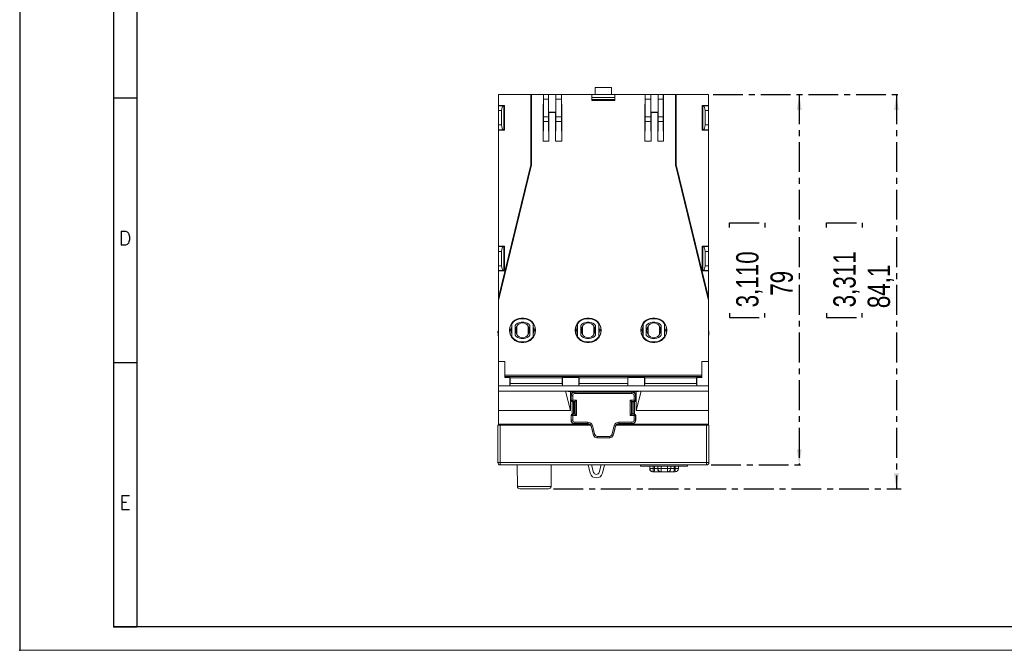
# Model space of a CAD drawing. Header units: millimetres. Extents: x 0 to 420, y 0 to 297.
# Tile 1 of 14: x 0 to 210, y 0 to 134. Entities that reach past the tile are written whole.
import ezdxf

# ---------------------------------------------------------------- set-up
doc = ezdxf.new("R2010")
doc.units = ezdxf.units.MM
doc.header["$PDSIZE"] = -1
doc.linetypes.add('CENTER', pattern=[10.16, 6.35, -1.27, 1.27, -1.27])
doc.layers.add('CENTRO', color=7, linetype='CENTER')
doc.layers.add('FORMATO', color=7, linetype='Continuous')
doc.styles.add('SLDTEXTSTYLE0', font='ROMANS')
doc.styles.add('SLDTEXTSTYLE3', font='TXT', dxfattribs={"width": 0.75})
doc.dimstyles.new('SLDDIMSTYLE0', dxfattribs={"dimtxt": 4.7625, "dimasz": 3.302, "dimexe": 0, "dimexo": 0.0625, "dimgap": 1.190625, "dimtad": 1, "dimdec": 1, "dimrnd": 1e-09, "dimzin": 12, "dimdsep": 46, "dimtxsty": 'SLDTEXTSTYLE3', "dimsah": 1, "dimcen": 0.09, "dimadec": 0, "dimazin": 3, "dimtfac": 1, "dimtdec": 1, "dimtofl": 0, "dimtmove": 0, "dimatfit": 3, "dimfxl": 1, "dimfrac": 2, "dimtolj": 1, "dimtzin": 12, "dimarcsym": 0})

# ---------------------------------------------------------------- blocks, each defined once
blk = doc.blocks.new('_D_5')
at = {"layer": 'CENTRO'}
for p, q in [((147.89, 118.54), (167.27, 118.54)), ((166.27, 118.54), (166.27, 39.54)), ((151.38, 90.16), (151.38, 91.13)), ((151.38, 91.13), (158.95, 91.13)), ((158.95, 91.13), (158.95, 90.16)), ((151.38, 71.92), (151.38, 70.95)), ((158.95, 70.95), (158.95, 71.92)), ((151.38, 70.95), (158.95, 70.95)), ((147.49, 39.54), (167.27, 39.54))]:
    blk.add_line(p, q, dxfattribs=at)
for points in [[(166.27, 118.54), (165.76, 115.23), (166.77, 115.23)], [(166.27, 39.54), (166.77, 42.84), (165.76, 42.84)]]:
    blk.add_solid(points, dxfattribs=at)
at = {"layer": 'CENTRO', "char_height": 4.763, "attachment_point": 1, "rotation": 90, "style": 'SLDTEXTSTYLE3'}
for s, insert in [('3,110', (152.81, 73.12, 10.8)), ('79', (160.13, 75.59, 10.8))]:
    blk.add_mtext(s, dxfattribs=dict(at, insert=insert))
blk = doc.blocks.new('_D_6')
at = {"layer": 'CENTRO'}
for p, q in [((147.89, 118.54), (187.99, 118.54)), ((186.99, 118.54), (186.99, 34.44)), ((172.1, 90.16), (172.1, 91.13)), ((172.1, 91.13), (179.67, 91.13)), ((179.67, 91.13), (179.67, 90.16)), ((172.1, 71.92), (172.1, 70.95)), ((179.67, 70.95), (179.67, 71.92)), ((172.1, 70.95), (179.67, 70.95)), ((113.82, 34.44), (187.99, 34.44))]:
    blk.add_line(p, q, dxfattribs=at)
for points in [[(186.99, 118.54), (186.48, 115.23), (187.5, 115.23)], [(186.99, 34.44), (187.5, 37.74), (186.48, 37.74)]]:
    blk.add_solid(points, dxfattribs=at)
at = {"layer": 'CENTRO', "char_height": 4.763, "attachment_point": 1, "rotation": 90, "style": 'SLDTEXTSTYLE3'}
for s, insert in [('3,311', (173.53, 73.12, 10.8)), ('84,1', (180.85, 72.95, 10.8))]:
    blk.add_mtext(s, dxfattribs=dict(at, insert=insert))

msp = doc.modelspace()

# ---------------------------------------------------------------- linework, layer by layer
at = {"color": 7, "linetype": 'Continuous', "lineweight": 15}
for p, q in [((126.24, 120.04), (122.74, 120.04)), ((122.74, 120.04), (122.74, 118.54)), ((126.24, 120.04), (126.24, 118.54)), ((102.09, 118.54), (102.09, 116.17)), ((108.99, 118.54), (102.09, 118.54)), ((108.99, 118.54), (108.99, 103.54)), ((109.13, 118.54), (108.99, 118.54)), ((109.13, 118.54), (109.13, 103.52)), ((111.7, 118.54), (109.13, 118.54)), ((111.7, 118.24), (111.7, 118.54)), ((111.7, 118.54), (111.71, 118.54)), ((111.7, 116.44), (111.7, 118.24)), ((112.82, 118.54), (111.71, 118.54)), ((112.82, 118.54), (112.82, 118.54)), ((112.82, 118.54), (112.82, 114.75)), ((112.82, 118.54), (114.35, 118.54)), ((114.35, 114.75), (114.35, 118.54)), ((114.35, 118.54), (114.36, 118.54)), ((114.36, 118.54), (115.57, 118.54)), ((115.58, 118.54), (115.57, 118.54)), ((115.58, 118.24), (115.58, 118.54)), ((122.06, 118.54), (115.58, 118.54)), ((115.58, 116.44), (115.58, 118.24)), ((122.06, 117.24), (122.06, 118.54)), ((122.06, 118.54), (126.91, 118.54)), ((122.06, 117.84), (126.91, 117.84)), ((133.4, 118.54), (126.91, 118.54)), ((126.91, 117.24), (126.91, 118.54)), ((133.4, 118.24), (133.4, 118.54)), ((133.4, 118.54), (133.41, 118.54)), ((133.4, 116.44), (133.4, 118.24)), ((134.62, 118.54), (133.41, 118.54)), ((134.62, 118.54), (134.62, 118.54)), ((134.62, 114.75), (134.62, 118.54)), ((136.15, 118.54), (134.62, 118.54)), ((136.15, 118.54), (136.15, 114.75)), ((136.15, 118.54), (136.16, 118.54)), ((136.16, 118.54), (137.27, 118.54)), ((137.28, 118.54), (137.27, 118.54)), ((137.28, 118.24), (137.28, 118.54)), ((139.84, 118.54), (137.28, 118.54)), ((137.28, 116.44), (137.28, 118.24)), ((139.84, 103.52), (139.84, 118.54)), ((139.84, 118.54), (139.99, 118.54)), ((139.99, 103.54), (139.99, 118.54)), ((146.89, 118.54), (139.99, 118.54)), ((146.89, 118.54), (146.89, 116.17)), ((103.39, 116.17), (102.09, 116.17)), ((102.09, 116.17), (102.09, 116.07)), ((103.14, 116.07), (102.09, 116.07)), ((102.09, 116.07), (102.09, 115.07)), ((103.14, 116.07), (103.27, 116.08)), ((103.28, 116.17), (103.27, 116.08)), ((103.27, 116.08), (103.27, 110.99)), ((103.29, 116.17), (103.29, 114.54)), ((103.39, 116.17), (103.39, 110.9)), ((111.64, 116.44), (111.7, 116.44)), ((111.64, 108.54), (111.64, 116.44)), ((111.71, 117.54), (111.71, 113.72)), ((112.82, 117.54), (111.71, 117.54)), ((112.82, 117.54), (112.82, 113.72)), ((114.36, 117.54), (114.36, 113.72)), ((114.36, 117.54), (115.57, 117.54)), ((115.57, 117.54), (115.57, 113.72)), ((115.64, 116.44), (115.58, 116.44)), ((115.64, 108.54), (115.64, 116.44)), ((122.06, 117.48), (126.91, 117.48)), ((122.06, 117.24), (126.91, 117.24)), ((133.34, 116.44), (133.4, 116.44)), ((133.34, 108.54), (133.34, 116.44)), ((133.41, 117.54), (133.41, 113.72)), ((134.62, 117.54), (133.41, 117.54)), ((134.62, 117.54), (134.62, 113.72)), ((136.16, 117.54), (136.16, 113.72)), ((136.16, 117.54), (137.27, 117.54)), ((137.27, 117.54), (137.27, 113.72)), ((137.34, 116.44), (137.28, 116.44)), ((137.34, 108.54), (137.34, 116.44)), ((145.59, 116.17), (146.89, 116.17)), ((145.59, 116.17), (145.59, 110.9)), ((145.69, 116.17), (145.69, 114.54)), ((145.7, 116.17), (145.71, 116.08)), ((145.71, 110.99), (145.71, 116.08)), ((145.71, 116.08), (145.84, 116.07)), ((145.84, 116.07), (146.89, 116.07)), ((146.89, 116.17), (146.89, 116.07)), ((146.89, 116.07), (146.89, 115.07)), ((102.79, 115.07), (102.09, 115.07)), ((102.09, 115.07), (102.09, 112.01)), ((102.79, 112.01), (102.79, 115.07)), ((103.27, 114.54), (103.29, 114.54)), ((103.27, 112.54), (103.27, 114.54)), ((103.39, 114.39), (103.27, 114.39)), ((112.82, 113.72), (111.71, 113.72)), ((112.82, 114.75), (112.89, 114.69)), ((112.82, 114.75), (114.35, 114.75)), ((112.89, 108.54), (112.89, 114.69)), ((112.89, 114.69), (114.29, 114.69)), ((114.29, 114.69), (114.35, 114.75)), ((114.29, 114.69), (114.29, 108.54)), ((114.36, 113.72), (115.57, 113.72)), ((134.62, 113.72), (133.41, 113.72)), ((134.69, 114.69), (134.62, 114.75)), ((136.15, 114.75), (134.62, 114.75)), ((134.69, 108.54), (134.69, 114.69)), ((136.09, 114.69), (134.69, 114.69)), ((136.15, 114.75), (136.09, 114.69)), ((136.09, 114.69), (136.09, 108.54)), ((136.16, 113.72), (137.27, 113.72)), ((145.59, 114.39), (145.71, 114.39)), ((145.71, 114.54), (145.69, 114.54)), ((145.71, 112.54), (145.71, 114.54)), ((146.19, 115.07), (146.19, 112.01)), ((146.19, 115.07), (146.89, 115.07)), ((146.89, 115.07), (146.89, 112.01)), ((102.79, 112.01), (102.09, 112.01)), ((102.09, 112.01), (102.09, 111.01)), ((103.39, 112.69), (103.27, 112.69)), ((103.29, 112.54), (103.27, 112.54)), ((103.29, 112.54), (103.29, 110.9)), ((111.71, 112.76), (111.64, 108.54)), ((112.82, 112.76), (111.71, 112.76)), ((112.82, 112.76), (112.89, 108.54)), ((114.36, 112.76), (114.29, 108.54)), ((114.36, 112.76), (115.57, 112.76)), ((115.57, 112.76), (115.64, 108.54)), ((133.41, 112.76), (133.34, 108.54)), ((134.62, 112.76), (133.41, 112.76)), ((134.62, 112.76), (134.69, 108.54)), ((136.16, 112.76), (136.09, 108.54)), ((136.16, 112.76), (137.27, 112.76)), ((137.27, 112.76), (137.34, 108.54)), ((145.59, 112.69), (145.71, 112.69)), ((145.69, 112.54), (145.71, 112.54)), ((145.69, 112.54), (145.69, 110.9)), ((146.19, 112.01), (146.89, 112.01)), ((146.89, 112.01), (146.89, 111.01)), ((103.14, 111.01), (102.09, 111.01)), ((102.09, 111.01), (102.09, 110.9)), ((102.09, 110.9), (102.09, 86.17)), ((103.39, 110.9), (102.09, 110.9)), ((103.27, 110.99), (103.14, 111.01)), ((103.27, 110.99), (103.28, 110.9)), ((145.59, 110.9), (146.89, 110.9)), ((145.71, 110.99), (145.7, 110.9)), ((145.84, 111.01), (145.71, 110.99)), ((145.84, 111.01), (146.89, 111.01)), ((146.89, 111.01), (146.89, 110.9)), ((146.89, 110.9), (146.89, 86.17)), ((112.89, 108.54), (111.64, 108.54)), ((115.64, 108.54), (114.29, 108.54)), ((134.69, 108.54), (133.34, 108.54)), ((137.34, 108.54), (136.09, 108.54)), ((108.99, 103.54), (102.09, 75.24)), ((109.13, 103.52), (102.09, 74.62)), ((109.13, 103.52), (108.99, 103.54)), ((139.84, 103.52), (139.99, 103.54)), ((146.89, 74.62), (139.84, 103.52)), ((146.89, 75.24), (139.99, 103.54)), ((103.39, 86.17), (102.09, 86.17)), ((102.09, 86.17), (102.09, 86.07)), ((103.29, 86.17), (103.29, 86.08)), ((103.39, 86.17), (103.39, 80.9)), ((145.59, 86.17), (146.89, 86.17)), ((145.59, 86.17), (145.59, 80.9)), ((145.69, 86.17), (145.69, 86.08)), ((146.89, 86.17), (146.89, 86.07)), ((103.14, 86.07), (102.09, 86.07)), ((102.09, 86.07), (102.09, 85.07)), ((102.79, 85.07), (102.09, 85.07)), ((102.09, 85.07), (102.09, 82.01)), ((102.79, 82.01), (102.79, 85.07)), ((103.14, 86.07), (103.29, 86.08)), ((103.29, 86.08), (103.29, 80.99)), ((103.39, 84.39), (103.29, 84.39)), ((145.59, 84.39), (145.69, 84.39)), ((145.69, 80.99), (145.69, 86.08)), ((145.69, 86.08), (145.84, 86.07)), ((145.84, 86.07), (146.89, 86.07)), ((146.19, 85.07), (146.89, 85.07)), ((146.19, 85.07), (146.19, 82.01)), ((146.89, 86.07), (146.89, 85.07)), ((146.89, 85.07), (146.89, 82.01)), ((102.79, 82.01), (102.09, 82.01)), ((102.09, 82.01), (102.09, 81.01)), ((103.39, 82.69), (103.29, 82.69)), ((145.59, 82.69), (145.69, 82.69)), ((146.19, 82.01), (146.89, 82.01)), ((146.89, 82.01), (146.89, 81.01)), ((103.14, 81.01), (102.09, 81.01)), ((102.09, 81.01), (102.09, 80.9)), ((103.39, 80.9), (102.09, 80.9)), ((102.09, 80.9), (102.09, 75.24)), ((103.29, 80.99), (103.14, 81.01)), ((103.29, 80.99), (103.29, 80.9)), ((145.59, 80.9), (146.89, 80.9)), ((145.84, 81.01), (145.69, 80.99)), ((145.69, 80.99), (145.69, 80.9)), ((145.84, 81.01), (146.89, 81.01)), ((146.89, 81.01), (146.89, 80.9)), ((146.89, 80.9), (146.89, 75.24)), ((102.09, 74.62), (102.09, 75.24)), ((102.09, 74.62), (102.09, 61.58)), ((146.89, 74.62), (146.89, 75.24)), ((146.89, 61.58), (146.89, 74.62)), ((104.98, 69.64), (104.98, 66.83)), ((106.99, 70.71), (106.99, 70.81)), ((107.49, 70.81), (106.99, 70.81)), ((107.49, 70.71), (106.99, 70.71)), ((107.49, 69.95), (106.99, 69.95)), ((107.49, 70.71), (107.49, 70.81)), ((109.49, 66.83), (109.49, 69.64)), ((118.98, 69.64), (118.98, 66.83)), ((120.99, 70.71), (120.99, 70.81)), ((121.49, 70.81), (120.99, 70.81)), ((121.49, 70.71), (120.99, 70.71)), ((121.49, 69.95), (120.99, 69.95)), ((121.49, 70.71), (121.49, 70.81)), ((123.49, 66.83), (123.49, 69.64)), ((132.98, 69.64), (132.98, 66.83)), ((134.99, 70.71), (134.99, 70.81)), ((135.49, 70.81), (134.99, 70.81)), ((135.49, 70.71), (134.99, 70.71)), ((135.49, 69.95), (134.99, 69.95)), ((135.49, 70.71), (135.49, 70.81)), ((137.49, 66.83), (137.49, 69.64)), ((101.99, 68.04), (102.02, 67.17)), ((101.99, 68.04), (102.09, 68.04)), ((104.53, 68.31), (104.49, 68.31)), ((104.49, 68.31), (104.49, 68.16)), ((104.53, 68.16), (104.49, 68.16)), ((104.53, 68.31), (104.83, 68.31)), ((104.53, 68.16), (104.53, 68.31)), ((104.53, 68.16), (104.83, 68.16)), ((104.83, 68.31), (104.83, 68.16)), ((104.93, 68.97), (104.93, 67.5)), ((105.65, 69.26), (105.65, 67.22)), ((105.78, 68.34), (105.78, 68.24)), ((105.81, 68.36), (105.81, 68.6)), ((106.04, 69.13), (106.04, 67.34)), ((108.44, 67.34), (108.44, 69.13)), ((108.69, 68.24), (108.69, 68.34)), ((108.83, 67.22), (108.83, 69.26)), ((109.54, 67.5), (109.54, 68.97)), ((109.95, 68.31), (109.65, 68.31)), ((109.65, 68.16), (109.65, 68.31)), ((109.95, 68.16), (109.65, 68.16)), ((109.95, 68.31), (109.99, 68.31)), ((109.95, 68.31), (109.95, 68.16)), ((109.95, 68.16), (109.99, 68.16)), ((109.99, 68.16), (109.99, 68.31)), ((118.53, 68.31), (118.49, 68.31)), ((118.49, 68.31), (118.49, 68.16)), ((118.53, 68.16), (118.49, 68.16)), ((118.53, 68.31), (118.83, 68.31)), ((118.53, 68.16), (118.53, 68.31)), ((118.53, 68.16), (118.83, 68.16)), ((118.83, 68.31), (118.83, 68.16)), ((118.93, 68.97), (118.93, 67.5)), ((119.65, 69.26), (119.65, 67.22)), ((119.78, 68.34), (119.78, 68.24)), ((119.81, 68.36), (119.81, 68.6)), ((120.04, 69.13), (120.04, 67.34)), ((122.44, 67.34), (122.44, 69.13)), ((122.69, 68.24), (122.69, 68.34)), ((122.83, 67.22), (122.83, 69.26)), ((123.54, 67.5), (123.54, 68.97)), ((123.95, 68.31), (123.65, 68.31)), ((123.65, 68.16), (123.65, 68.31)), ((123.95, 68.16), (123.65, 68.16)), ((123.95, 68.31), (123.99, 68.31)), ((123.95, 68.31), (123.95, 68.16)), ((123.95, 68.16), (123.99, 68.16)), ((123.99, 68.16), (123.99, 68.31)), ((132.53, 68.31), (132.49, 68.31)), ((132.49, 68.31), (132.49, 68.16)), ((132.53, 68.16), (132.49, 68.16)), ((132.53, 68.31), (132.83, 68.31)), ((132.53, 68.16), (132.53, 68.31)), ((132.53, 68.16), (132.83, 68.16)), ((132.83, 68.31), (132.83, 68.16)), ((132.93, 68.97), (132.93, 67.5)), ((133.65, 69.26), (133.65, 67.22)), ((133.78, 68.34), (133.78, 68.24)), ((133.81, 68.36), (133.81, 68.6)), ((134.04, 69.13), (134.04, 67.34)), ((136.44, 67.34), (136.44, 69.13)), ((136.69, 68.24), (136.69, 68.34)), ((136.83, 67.22), (136.83, 69.26)), ((137.54, 67.5), (137.54, 68.97)), ((137.95, 68.31), (137.65, 68.31)), ((137.65, 68.16), (137.65, 68.31)), ((137.95, 68.16), (137.65, 68.16)), ((137.95, 68.31), (137.99, 68.31)), ((137.95, 68.31), (137.95, 68.16)), ((137.95, 68.16), (137.99, 68.16)), ((137.99, 68.16), (137.99, 68.31)), ((146.89, 68.04), (146.99, 68.04)), ((146.99, 68.04), (146.96, 67.17)), ((106.99, 66.52), (107.49, 66.52)), ((106.99, 65.76), (107.49, 65.76)), ((106.99, 65.76), (106.99, 65.66)), ((106.99, 65.66), (107.49, 65.66)), ((107.49, 65.76), (107.49, 65.66)), ((120.99, 66.52), (121.49, 66.52)), ((120.99, 65.76), (121.49, 65.76)), ((120.99, 65.76), (120.99, 65.66)), ((120.99, 65.66), (121.49, 65.66)), ((121.49, 65.76), (121.49, 65.66)), ((134.99, 66.52), (135.49, 66.52)), ((134.99, 65.76), (135.49, 65.76)), ((134.99, 65.76), (134.99, 65.66)), ((134.99, 65.66), (135.49, 65.66)), ((135.49, 65.76), (135.49, 65.66)), ((102.09, 61.58), (103.49, 61.58)), ((102.09, 61.58), (102.09, 56.38)), ((103.49, 61.58), (103.49, 58.18)), ((145.49, 58.18), (145.49, 61.58)), ((145.49, 61.58), (146.89, 61.58)), ((146.89, 61.58), (146.89, 56.38)), ((103.49, 58.68), (145.49, 58.68)), ((145.49, 58.38), (103.49, 58.38)), ((103.49, 58.18), (104.54, 58.18)), ((104.54, 58.18), (104.6, 58.09)), ((104.54, 58.18), (104.54, 56.38)), ((104.54, 56.38), (104.6, 56.88)), ((104.6, 58.09), (104.6, 56.88)), ((115.68, 58.09), (104.6, 58.09)), ((104.6, 56.88), (115.68, 56.88)), ((115.68, 58.09), (115.74, 58.18)), ((115.68, 58.09), (115.68, 56.88)), ((115.68, 56.88), (115.74, 56.38)), ((115.74, 58.18), (115.74, 56.38)), ((115.74, 58.18), (119.24, 58.18)), ((119.24, 58.18), (119.3, 58.09)), ((119.24, 58.18), (119.24, 56.38)), ((119.24, 56.38), (119.3, 56.88)), ((119.3, 56.88), (119.3, 58.09)), ((129.68, 58.09), (119.3, 58.09)), ((119.3, 56.88), (129.68, 56.88)), ((129.68, 58.09), (129.74, 58.18)), ((129.68, 58.09), (129.68, 56.88)), ((129.68, 56.88), (129.74, 56.38)), ((129.74, 58.18), (129.74, 56.38)), ((129.74, 58.18), (133.24, 58.18)), ((133.24, 58.18), (133.3, 58.09)), ((133.24, 58.18), (133.24, 56.38)), ((133.24, 56.38), (133.3, 56.88)), ((133.3, 56.88), (133.3, 58.09)), ((144.38, 58.09), (133.3, 58.09)), ((133.3, 56.88), (144.38, 56.88)), ((144.38, 58.09), (144.44, 58.18)), ((144.38, 58.09), (144.38, 56.88)), ((144.38, 56.88), (144.44, 56.38)), ((144.44, 58.18), (144.44, 56.38)), ((144.44, 58.18), (145.49, 58.18)), ((104.54, 56.38), (102.09, 56.38)), ((102.09, 55.24), (102.09, 56.38)), ((102.09, 55.24), (116.42, 55.24)), ((102.09, 51.14), (102.09, 55.24)), ((104.54, 56.38), (115.74, 56.38)), ((119.24, 56.38), (115.74, 56.38)), ((116.42, 55.24), (132.56, 55.24)), ((116.42, 55.24), (117.49, 55.1)), ((117.49, 51.14), (116.42, 55.24)), ((131.49, 55.1), (117.49, 55.1)), ((117.49, 55.1), (117.49, 51.14)), ((117.91, 54.96), (117.85, 55.02)), ((118.34, 55.1), (118.39, 55.04)), ((130.64, 55.1), (118.34, 55.1)), ((118.39, 55.04), (118.39, 54.74)), ((118.39, 55.04), (130.59, 55.04)), ((130.59, 54.74), (118.39, 54.74)), ((119.24, 56.38), (129.74, 56.38)), ((133.24, 56.38), (129.74, 56.38)), ((130.59, 55.04), (130.64, 55.1)), ((130.59, 55.04), (130.59, 54.74)), ((131.12, 55.02), (131.06, 54.96)), ((132.56, 55.24), (131.49, 55.1)), ((132.56, 55.24), (131.49, 51.14)), ((131.49, 51.14), (131.49, 55.1)), ((132.56, 55.24), (146.89, 55.24)), ((133.24, 56.38), (144.44, 56.38)), ((146.89, 56.38), (144.44, 56.38)), ((146.89, 55.24), (146.89, 56.38)), ((146.89, 51.14), (146.89, 55.24)), ((117.64, 54.29), (117.59, 54.35)), ((117.59, 53.29), (117.59, 54.35)), ((117.59, 53.29), (117.64, 53.32)), ((117.64, 54.29), (117.94, 54.29)), ((117.64, 53.32), (117.64, 54.29)), ((117.64, 53.32), (117.94, 53.32)), ((117.94, 53.02), (117.89, 52.99)), ((118.45, 52.99), (117.89, 52.99)), ((117.94, 54.29), (117.94, 53.32)), ((117.94, 53.32), (118.79, 53.32)), ((117.94, 53.02), (117.94, 53.32)), ((118.49, 53.02), (117.94, 53.02)), ((118.23, 50.4), (118.23, 52.99)), ((118.45, 52.99), (118.49, 53.02)), ((118.45, 50.4), (118.45, 52.99)), ((118.49, 53.02), (118.79, 53.32)), ((118.49, 50.38), (118.49, 53.02)), ((118.79, 53.32), (118.79, 50.08)), ((130.19, 53.32), (131.04, 53.32)), ((130.19, 50.08), (130.19, 53.32)), ((130.19, 53.32), (130.49, 53.02)), ((130.49, 53.02), (130.49, 50.38)), ((131.04, 53.02), (130.49, 53.02)), ((130.49, 53.02), (130.52, 52.99)), ((130.52, 52.99), (130.52, 50.4)), ((130.52, 52.99), (131.09, 52.99)), ((130.74, 50.4), (130.74, 52.99)), ((131.04, 53.32), (131.04, 54.29)), ((131.33, 54.29), (131.04, 54.29)), ((131.04, 53.32), (131.33, 53.32)), ((131.04, 53.32), (131.04, 53.02)), ((131.09, 52.99), (131.04, 53.02)), ((131.39, 54.35), (131.33, 54.29)), ((131.33, 54.29), (131.33, 53.32)), ((131.33, 53.32), (131.39, 53.29)), ((131.39, 53.29), (131.39, 54.35)), ((117.49, 51.14), (102.09, 51.14)), ((102.09, 51.14), (102.09, 48.22)), ((117.89, 50.4), (117.94, 50.38)), ((118.45, 50.4), (117.89, 50.4)), ((118.45, 50.4), (118.49, 50.38)), ((130.49, 50.38), (130.52, 50.4)), ((130.52, 50.4), (131.09, 50.4)), ((131.04, 50.38), (131.09, 50.4)), ((146.89, 51.14), (131.49, 51.14)), ((146.89, 51.14), (146.89, 48.22)), ((117.64, 50.08), (117.59, 50.1)), ((117.59, 49.05), (117.59, 50.1)), ((117.59, 49.05), (117.64, 49.1)), ((117.64, 50.08), (117.94, 50.08)), ((117.64, 49.1), (117.64, 50.08)), ((117.64, 49.1), (117.94, 49.1)), ((117.94, 50.38), (117.94, 50.08)), ((117.94, 50.38), (118.49, 50.38)), ((117.94, 50.08), (117.94, 49.1)), ((118.79, 50.08), (117.94, 50.08)), ((118.39, 48.35), (118.34, 48.3)), ((118.39, 48.65), (121.17, 48.65)), ((118.39, 48.35), (118.39, 48.65)), ((121.17, 48.35), (118.39, 48.35)), ((118.49, 50.38), (118.79, 50.08)), ((121.16, 48.32), (121.17, 48.35)), ((121.17, 48.35), (121.17, 48.65)), ((127.8, 48.65), (130.59, 48.65)), ((127.8, 48.65), (127.8, 48.35)), ((130.59, 48.35), (127.8, 48.35)), ((127.8, 48.35), (127.82, 48.32)), ((130.19, 50.08), (130.49, 50.38)), ((131.04, 50.08), (130.19, 50.08)), ((130.49, 50.38), (131.04, 50.38)), ((130.59, 48.65), (130.59, 48.35)), ((130.64, 48.3), (130.59, 48.35)), ((131.04, 50.08), (131.04, 50.38)), ((131.04, 49.1), (131.04, 50.08)), ((131.04, 50.08), (131.33, 50.08)), ((131.04, 49.1), (131.33, 49.1)), ((131.39, 50.1), (131.33, 50.08)), ((131.33, 50.08), (131.33, 49.1)), ((131.33, 49.1), (131.39, 49.05)), ((131.39, 49.05), (131.39, 50.1)), ((101.99, 40.04), (101.99, 48.04)), ((101.99, 48.04), (102.49, 48.04)), ((121.53, 48.22), (102.09, 48.22)), ((102.09, 48.22), (102.09, 48.14)), ((102.09, 48.14), (102.09, 48.04)), ((102.99, 48.14), (102.49, 48.14)), ((102.49, 48.04), (102.49, 48.14)), ((102.49, 48.04), (102.49, 40.04)), ((102.49, 48.04), (121.75, 48.04)), ((102.99, 48.14), (102.99, 48.04)), ((102.99, 48.04), (102.99, 48.14)), ((108.24, 48.18), (108.15, 48.14)), ((108.24, 48.18), (117.53, 48.18)), ((117.53, 48.18), (121.6, 48.18)), ((121.36, 48.3), (118.34, 48.3)), ((121.9, 47.79), (121.88, 47.77)), ((121.88, 47.77), (122.14, 46.8)), ((121.9, 47.79), (122.19, 47.87)), ((122.41, 45.88), (121.9, 47.79)), ((122.14, 46.8), (122.4, 45.86)), ((122.19, 47.87), (122.7, 45.95)), ((126.27, 45.95), (126.79, 47.87)), ((127.08, 47.79), (126.56, 45.88)), ((126.58, 45.86), (126.84, 46.8)), ((126.79, 47.87), (127.08, 47.79)), ((126.84, 46.8), (127.1, 47.77)), ((127.1, 47.77), (127.08, 47.79)), ((127.23, 48.04), (146.49, 48.04)), ((127.38, 48.18), (131.44, 48.18)), ((146.89, 48.22), (127.44, 48.22)), ((130.64, 48.3), (127.62, 48.3)), ((131.44, 48.18), (140.74, 48.18)), ((140.74, 48.18), (140.82, 48.14)), ((146.48, 48.14), (146.14, 48.14)), ((146.14, 48.04), (146.14, 48.14)), ((146.49, 48.04), (146.49, 48.14)), ((146.49, 40.04), (146.49, 48.04)), ((146.49, 48.04), (146.99, 48.04)), ((146.89, 48.22), (146.89, 48.14)), ((146.89, 48.14), (146.89, 48.04)), ((146.99, 48.04), (146.99, 40.04)), ((122.4, 45.86), (122.41, 45.88)), ((122.7, 45.95), (122.41, 45.88)), ((123.14, 45.32), (123.13, 45.31)), ((123.13, 45.31), (125.85, 45.31)), ((123.14, 45.62), (125.84, 45.62)), ((123.14, 45.62), (123.14, 45.32)), ((125.84, 45.32), (123.14, 45.32)), ((125.84, 45.62), (125.84, 45.32)), ((125.85, 45.31), (125.84, 45.32)), ((126.27, 45.95), (126.56, 45.88)), ((126.56, 45.88), (126.58, 45.86)), ((102.49, 40.04), (101.99, 40.04)), ((102.49, 40.04), (146.49, 40.04)), ((102.49, 40.04), (102.49, 39.54)), ((146.99, 40.04), (146.49, 40.04)), ((146.49, 40.04), (146.49, 39.54)), ((146.49, 39.54), (102.49, 39.54)), ((103.49, 39.53), (103.49, 39.54)), ((115.04, 39.53), (103.49, 39.53)), ((106.13, 39.53), (106.15, 34.93)), ((113.32, 34.93), (113.34, 39.53)), ((115.04, 39.53), (115.04, 39.54)), ((117.04, 39.53), (115.04, 39.53)), ((117.04, 39.53), (117.04, 39.54)), ((117.09, 39.53), (117.04, 39.53)), ((117.09, 39.53), (117.09, 39.54)), ((117.09, 39.53), (117.23, 39.53)), ((117.23, 39.53), (117.23, 39.54)), ((117.23, 39.53), (117.67, 39.53)), ((117.67, 39.53), (117.67, 39.54)), ((118.02, 39.53), (118.02, 39.54)), ((118.02, 39.53), (118.1, 39.53)), ((118.1, 39.53), (118.1, 39.54)), ((118.26, 39.53), (118.26, 39.54)), ((118.26, 39.53), (118.98, 39.53)), ((118.98, 39.53), (118.98, 39.54)), ((118.98, 39.53), (119.01, 39.53)), ((119.01, 39.53), (119.01, 39.54)), ((119.01, 39.53), (119.14, 39.53)), ((119.15, 39.53), (119.15, 39.54)), ((119.19, 39.53), (119.19, 39.54)), ((119.55, 39.53), (119.55, 39.54)), ((119.93, 39.53), (119.93, 39.54)), ((119.96, 39.53), (119.96, 39.54)), ((120.05, 39.53), (120.05, 39.54)), ((120.05, 39.53), (120.15, 39.53)), ((120.15, 39.53), (120.15, 39.54)), ((120.15, 39.53), (120.88, 39.53)), ((120.88, 39.53), (120.88, 39.54)), ((120.88, 39.53), (120.9, 39.53)), ((120.9, 39.53), (120.9, 39.54)), ((120.95, 39.53), (120.95, 39.54)), ((120.95, 39.53), (121.02, 39.53)), ((121.02, 39.53), (121.02, 39.54)), ((121.02, 39.53), (121.83, 39.53)), ((121.21, 39.53), (121.68, 37.74)), ((121.83, 39.53), (121.83, 39.54)), ((122.41, 37.93), (121.99, 39.54)), ((122.18, 39.53), (122.18, 39.54)), ((122.18, 39.53), (122.75, 39.53)), ((122.75, 39.53), (122.75, 39.54)), ((122.98, 39.53), (122.98, 39.54)), ((123.33, 39.53), (123.33, 39.54)), ((123.99, 39.54), (123.57, 37.93)), ((123.72, 39.53), (123.72, 39.54)), ((124.29, 37.74), (124.76, 39.54)), ((125.49, 39.53), (125.49, 39.54)), ((130.85, 39.53), (125.49, 39.53)), ((130.85, 39.53), (130.85, 39.54)), ((130.95, 39.53), (130.85, 39.53)), ((130.95, 39.53), (130.95, 39.54)), ((130.99, 39.53), (130.95, 39.53)), ((130.99, 39.53), (130.99, 39.54)), ((131.6, 39.53), (130.99, 39.53)), ((131.6, 39.53), (131.6, 39.54)), ((131.65, 39.53), (131.6, 39.53)), ((131.65, 39.53), (131.65, 39.54)), ((131.89, 39.53), (131.65, 39.53)), ((131.89, 39.53), (131.89, 39.54)), ((131.96, 39.53), (131.89, 39.53)), ((131.96, 39.53), (131.96, 39.54)), ((132.26, 39.53), (131.96, 39.53)), ((132.26, 39.53), (132.26, 39.54)), ((132.34, 39.53), (132.26, 39.53)), ((132.34, 39.53), (132.34, 39.54)), ((132.35, 39.53), (132.34, 39.53)), ((132.35, 39.53), (132.35, 39.54)), ((132.45, 39.53), (132.35, 39.53)), ((132.44, 39.53), (132.44, 39.24)), ((142.44, 39.24), (132.44, 39.24)), ((132.45, 39.53), (132.45, 39.54)), ((133.18, 39.53), (132.45, 39.53)), ((133.18, 39.53), (133.18, 39.54)), ((133.3, 39.53), (133.18, 39.53)), ((133.3, 39.53), (133.3, 39.54)), ((133.74, 39.53), (133.3, 39.53)), ((133.74, 39.53), (133.74, 39.54)), ((133.86, 39.53), (133.74, 39.53)), ((133.86, 39.53), (133.86, 39.54)), ((134.34, 39.53), (133.86, 39.53)), ((134.34, 39.53), (134.34, 39.54)), ((134.47, 39.53), (134.34, 39.53)), ((134.39, 39.24), (134.39, 38.74)), ((134.39, 38.74), (134.4, 38.74)), ((134.4, 38.74), (134.4, 39.24)), ((135.11, 38.74), (134.4, 38.74)), ((134.47, 39.53), (134.47, 39.54)), ((134.8, 39.53), (134.47, 39.53)), ((134.8, 39.53), (134.8, 39.54)), ((134.94, 39.53), (134.8, 39.53)), ((134.94, 39.53), (134.94, 39.54)), ((135.5, 39.53), (134.94, 39.53)), ((135.1, 38.04), (135.08, 38.04)), ((135.35, 38.04), (135.1, 38.04)), ((135.11, 39.24), (135.11, 38.74)), ((135.11, 38.74), (135.36, 38.74)), ((135.35, 38.04), (136.77, 38.04)), ((135.36, 38.74), (135.36, 39.24)), ((136.07, 38.74), (135.36, 38.74)), ((135.5, 39.53), (135.5, 39.54)), ((135.65, 39.53), (135.65, 39.54)), ((135.79, 39.53), (135.65, 39.53)), ((135.79, 39.53), (135.79, 39.54)), ((136.07, 39.53), (135.79, 39.53)), ((136.07, 39.53), (136.07, 39.54)), ((136.07, 39.24), (136.07, 38.74)), ((136.07, 38.74), (136.09, 38.74)), ((136.09, 38.74), (136.09, 39.24)), ((136.8, 38.74), (136.09, 38.74)), ((136.35, 39.53), (136.35, 39.54)), ((136.49, 39.53), (136.35, 39.53)), ((136.49, 39.53), (136.49, 39.54)), ((136.66, 39.53), (136.49, 39.53)), ((136.66, 39.53), (136.66, 39.54)), ((136.79, 38.04), (136.77, 38.04)), ((138.19, 38.04), (136.79, 38.04)), ((136.8, 39.24), (136.8, 38.74)), ((136.8, 38.74), (138.2, 38.74)), ((137.06, 39.53), (137.06, 39.54)), ((137.21, 39.53), (137.06, 39.53)), ((137.21, 39.53), (137.21, 39.54)), ((137.25, 39.53), (137.21, 39.53)), ((137.25, 39.53), (137.25, 39.54)), ((137.71, 39.53), (137.71, 39.54)), ((137.8, 39.53), (137.71, 39.53)), ((137.8, 39.53), (137.8, 39.54)), ((137.95, 39.53), (137.8, 39.53)), ((137.95, 39.53), (137.95, 39.54)), ((138.19, 38.04), (139.55, 38.04)), ((138.2, 38.74), (138.2, 39.24)), ((138.89, 38.74), (138.2, 38.74)), ((138.3, 39.53), (138.3, 39.54)), ((138.48, 39.53), (138.3, 39.53)), ((138.48, 39.53), (138.48, 39.54)), ((138.63, 39.53), (138.48, 39.53)), ((138.63, 39.53), (138.63, 39.54)), ((138.89, 39.53), (138.89, 39.54)), ((139.18, 39.53), (138.89, 39.53)), ((138.89, 39.24), (138.89, 38.74)), ((139.18, 39.53), (139.18, 39.54)), ((139.32, 39.53), (139.18, 39.53)), ((139.32, 39.53), (139.32, 39.54)), ((139.46, 39.53), (139.46, 39.54)), ((139.85, 39.53), (139.46, 39.53)), ((139.8, 38.04), (139.55, 38.04)), ((139.56, 39.24), (139.56, 38.74)), ((139.56, 38.74), (139.81, 38.74)), ((139.81, 38.74), (139.81, 39.24)), ((139.81, 38.74), (140.5, 38.74)), ((139.85, 39.53), (139.85, 39.54)), ((139.99, 39.53), (139.85, 39.53)), ((139.99, 39.53), (139.99, 39.54)), ((140, 39.53), (140, 39.54)), ((140.72, 39.53), (140, 39.53)), ((140.5, 39.24), (140.5, 38.74)), ((140.72, 39.53), (140.72, 39.54)), ((140.85, 39.53), (140.72, 39.53)), ((140.85, 39.53), (140.85, 39.54)), ((142.44, 39.24), (142.44, 39.54)), ((143.49, 39.53), (142.44, 39.53)), ((143.49, 39.53), (143.49, 39.54)), ((109.74, 34.44), (106.65, 34.44)), ((112.82, 34.44), (109.74, 34.44))]:
    msp.add_line(p, q, dxfattribs=at)
at = {"color": 8, "linetype": 'Continuous', "lineweight": 15}
for p, q in [((117.85, 55.02), (118.01, 55.02)), ((117.85, 54.92), (117.85, 55.02)), ((130.97, 55.02), (131.12, 55.02)), ((131.12, 55.02), (131.12, 54.92)), ((117.85, 50.4), (117.85, 52.99)), ((118.15, 52.99), (118.15, 50.4)), ((130.82, 50.4), (130.82, 52.99)), ((131.12, 52.99), (131.12, 50.4)), ((139.56, 38.74), (138.89, 38.74)), ((106.15, 34.93), (113.32, 34.93))]:
    msp.add_line(p, q, dxfattribs=at)
at = {"color": 7, "linetype": 'Continuous', "lineweight": 15}
for centre, radius, start, end in [((106.99, 68.31), 2.5, 90, 180), ((106.99, 68.31), 2.46, 146.8592, 180), ((100.09, 53.4), 16.96, 73.2333, 73.4301), ((106.99, 68.31), 2.4, 90, 146.4652), ((106.99, 68.31), 1.64, 90, 144.8127), ((107.24, 68.41), 1.4, 31.0027, 148.9973), ((107.49, 68.31), 2.5, 0, 90), ((107.49, 68.31), 2.4, 33.5348, 90), ((107.49, 68.31), 1.64, 35.1873, 90), ((114.38, 53.4), 16.96, 106.5699, 106.7667), ((107.49, 68.31), 2.46, 0, 33.1408), ((120.99, 68.31), 2.5, 90, 180), ((120.99, 68.31), 2.46, 146.8592, 180), ((114.09, 53.4), 16.96, 73.2333, 73.4301), ((120.99, 68.31), 2.4, 90, 146.4652), ((120.99, 68.31), 1.64, 90, 144.8127), ((121.24, 68.41), 1.4, 31.0027, 148.9973), ((121.49, 68.31), 2.5, 0, 90), ((121.49, 68.31), 2.4, 33.5348, 90), ((121.49, 68.31), 1.64, 35.1873, 90), ((128.38, 53.4), 16.96, 106.5699, 106.7667), ((121.49, 68.31), 2.46, 0, 33.1408), ((134.99, 68.31), 2.5, 90, 180), ((134.99, 68.31), 2.46, 146.8592, 180), ((128.09, 53.4), 16.96, 73.2333, 73.4301), ((134.99, 68.31), 2.4, 90, 146.4652), ((134.99, 68.31), 1.64, 90, 144.8127), ((135.24, 68.41), 1.4, 31.0027, 148.9973), ((135.49, 68.31), 2.5, 0, 90), ((135.49, 68.31), 2.4, 33.5348, 90), ((135.49, 68.31), 1.64, 35.1873, 90), ((142.38, 53.4), 16.96, 106.5699, 106.7667), ((135.49, 68.31), 2.46, 0, 33.1408), ((106.99, 68.16), 2.5, 180, 270), ((106.99, 68.16), 2.46, 180, 213.1408), ((106.99, 68.31), 2.16, 162.2648, 180), ((106.99, 68.16), 2.16, 180, 197.7352), ((106.99, 68.16), 1.64, 215.1873, 270), ((107.24, 68.24), 1.5, 142.3588, 217.6412), ((107.24, 68.24), 1.45, 145.6776, 214.3224), ((107.24, 68.06), 1.4, 211.0027, 328.9973), ((107.49, 68.16), 2.5, 270, 0), ((107.49, 68.16), 1.64, 270, 324.8127), ((107.24, 68.24), 1.5, 322.3588, 37.6412), ((107.24, 68.24), 1.45, 325.6776, 34.3224), ((107.49, 68.31), 2.16, 0, 17.7352), ((107.49, 68.16), 2.16, 342.2648, 0), ((107.49, 68.16), 2.46, 326.8592, 0), ((120.99, 68.16), 2.5, 180, 270), ((120.99, 68.16), 2.46, 180, 213.1408), ((120.99, 68.31), 2.16, 162.2648, 180), ((120.99, 68.16), 2.16, 180, 197.7352), ((120.99, 68.16), 1.64, 215.1873, 270), ((121.24, 68.24), 1.5, 142.3588, 217.6412), ((121.24, 68.24), 1.45, 145.6776, 214.3224), ((121.24, 68.06), 1.4, 211.0027, 328.9973), ((121.49, 68.16), 2.5, 270, 0), ((121.49, 68.16), 1.64, 270, 324.8127), ((121.24, 68.24), 1.5, 322.3588, 37.6412), ((121.24, 68.24), 1.45, 325.6776, 34.3224), ((121.49, 68.31), 2.16, 0, 17.7352), ((121.49, 68.16), 2.16, 342.2648, 0), ((121.49, 68.16), 2.46, 326.8592, 0), ((134.99, 68.16), 2.5, 180, 270), ((134.99, 68.16), 2.46, 180, 213.1408), ((134.99, 68.31), 2.16, 162.2648, 180), ((134.99, 68.16), 2.16, 180, 197.7352), ((134.99, 68.16), 1.64, 215.1873, 270), ((135.24, 68.24), 1.5, 142.3588, 217.6412), ((135.24, 68.24), 1.45, 145.6776, 214.3224), ((135.24, 68.06), 1.4, 211.0027, 328.9973), ((135.49, 68.16), 2.5, 270, 0), ((135.49, 68.16), 1.64, 270, 324.8127), ((135.24, 68.24), 1.5, 322.3588, 37.6412), ((135.24, 68.24), 1.45, 325.6776, 34.3224), ((135.49, 68.31), 2.16, 0, 17.7352), ((135.49, 68.16), 2.16, 342.2648, 0), ((135.49, 68.16), 2.46, 326.8592, 0), ((102.52, 67.19), 0.5, 182, 210.6862), ((100.09, 83.08), 16.96, 286.5699, 286.7667), ((106.99, 68.16), 2.4, 213.5348, 270), ((107.49, 68.16), 2.4, 270, 326.4652), ((114.38, 83.08), 16.96, 253.2333, 253.4301), ((114.09, 83.08), 16.96, 286.5699, 286.7667), ((120.99, 68.16), 2.4, 213.5348, 270), ((121.49, 68.16), 2.4, 270, 326.4652), ((128.38, 83.08), 16.96, 253.2333, 253.4301), ((128.09, 83.08), 16.96, 286.5699, 286.7667), ((134.99, 68.16), 2.4, 213.5348, 270), ((135.49, 68.16), 2.4, 270, 326.4652), ((142.38, 83.08), 16.96, 253.2333, 253.4301), ((146.46, 67.19), 0.5, 329.3138, 358), ((117.94, 53.32), 0.3, 180.0278, 269.946), ((131.03, 53.32), 0.3, 270.054, 359.9722), ((117.94, 50.08), 0.3, 90.054, 179.9722), ((131.03, 50.08), 0.3, 0.0278, 89.946), ((102.49, 40.04), 0.5, 180, 270), ((146.49, 40.04), 0.5, 270, 0), ((122.99, 38.09), 0.6, 194.6764, 345.3236), ((135.1, 38.74), 0.7, 179.9974, 269.9974), ((122.01, 38.56), 13.1, 357.7024, 0.7655), ((122.26, 38.56), 13.1, 357.7024, 0.7655), ((136.77, 38.74), 0.7, 179.9974, 269.9974), ((136.79, 38.74), 0.7, 179.9974, 269.9974), ((123.7, 38.56), 13.1, 357.7024, 0.7655), ((125.1, 38.56), 13.1, 357.7024, 0.7655), ((138.19, 38.74), 0.7, 270.0026, 0.0026), ((126.46, 38.56), 13.1, 357.7024, 0.7655), ((126.71, 38.56), 13.1, 357.7024, 0.7655), ((139.8, 38.74), 0.7, 270.0026, 0.0026), ((122.99, 38.09), 1.35, 194.6764, 345.3236), ((106.65, 34.94), 0.5, 180.25, 270), ((112.82, 34.94), 0.5, 270, 359.75)]:
    msp.add_arc(centre, radius, start, end, dxfattribs=at)
for centre, major_axis, ratio, start_param, end_param in [((111.71, 117.54), (0, 1), 0.004363, 4.712389, 6.283185), ((112.82, 117.54), (0, 1), 0.004363, 0, 1.570796), ((114.36, 117.54), (0, 1), 0.004363, 4.712389, 6.283185), ((115.57, 117.54), (0, 1), 0.004363, 0, 1.570796), ((133.41, 117.54), (0, 1), 0.004363, 4.712389, 6.283185), ((134.62, 117.54), (0, 1), 0.004363, 0, 1.570796), ((136.16, 117.54), (0, 1), 0.004363, 4.712389, 6.283185), ((137.27, 117.54), (0, 1), 0.004363, 0, 1.570796), ((103.15, 115.07), (0, 1), 0.36397, 0.043633, 1.570796), ((145.82, 115.07), (0, 1), 0.36397, 4.712389, 6.239552), ((111.71, 113.72), (0, 1), 0.004363, 3.403392, 4.712389), ((112.82, 113.72), (0, 1), 0.004363, 1.570796, 2.879793), ((114.36, 113.72), (0, 1), 0.004363, 3.403392, 4.712389), ((115.57, 113.72), (0, 1), 0.004363, 1.570796, 2.879793), ((133.41, 113.72), (0, 1), 0.004363, 3.403392, 4.712389), ((134.62, 113.72), (0, 1), 0.004363, 1.570796, 2.879793), ((136.16, 113.72), (0, 1), 0.004363, 3.403392, 4.712389), ((137.27, 113.72), (0, 1), 0.004363, 1.570796, 2.879793), ((103.15, 112.01), (0, 1), 0.36397, 1.570796, 3.097959), ((145.82, 112.01), (0, 1), 0.36397, 3.185226, 4.712389), ((103.15, 85.07), (0, 1), 0.36397, 0.043633, 1.570796), ((145.82, 85.07), (0, 1), 0.36397, 4.712389, 6.239552), ((103.15, 82.01), (0, 1), 0.36397, 1.570796, 3.097959), ((145.82, 82.01), (0, 1), 0.36397, 3.185226, 4.712389), ((118.34, 54.35), (0.531, -0.531), 0.998783, 2.356803, 3.926382), ((118.39, 54.29), (-0.53, 0.53), 0.999756, 5.498396, 7.067974), ((118.39, 54.29), (0.319, -0.319), 0.998783, 2.356803, 3.926382), ((130.58, 54.29), (0.53, 0.53), 0.999756, 5.498396, 7.067974), ((130.58, 54.29), (-0.319, -0.319), 0.998783, 2.356803, 3.926382), ((130.64, 54.35), (-0.531, -0.531), 0.998783, 2.356803, 3.926382), ((117.89, 53.29), (-0.269, -0.134), 0.999239, 5.819964, 7.390151), ((118.49, 53.32), (0, 0.3), 0.026186, 3.159046, 3.167773), ((130.49, 53.32), (0, 0.3), 0.026186, 3.115413, 3.124139), ((131.09, 53.29), (-0.269, 0.134), 0.999239, 2.034627, 3.604814), ((117.89, 50.1), (-0.269, 0.134), 0.999239, 5.176219, 6.746407), ((131.09, 50.1), (-0.269, -0.134), 0.999239, 2.678371, 4.248559), ((118.34, 49.05), (-0.531, -0.531), 0.998783, 5.498396, 7.067974), ((118.39, 49.1), (0.53, 0.53), 0.999756, 2.356803, 3.926382), ((118.39, 49.1), (-0.319, -0.319), 0.998783, 5.498396, 7.067974), ((118.49, 50.08), (0, 0.3), 0.026186, 6.257005, 6.265732), ((121.15, 47.57), (-0.457, -0.596), 0.999033, 2.487562, 3.795624), ((121.17, 47.6), (-0.64, -0.834), 0.999033, 2.487562, 3.795624), ((121.17, 47.6), (0.457, 0.596), 0.998261, 5.629154, 6.937216), ((127.8, 47.6), (0.64, -0.834), 0.999033, 2.487562, 3.795624), ((127.8, 47.6), (-0.457, 0.596), 0.998261, 5.629154, 6.937216), ((127.82, 47.57), (0.457, -0.596), 0.999033, 2.487562, 3.795624), ((130.49, 50.08), (0, 0.3), 0.026186, 0.017453, 0.02618), ((130.58, 49.1), (0.319, -0.319), 0.998783, 5.498396, 7.067974), ((130.58, 49.1), (0.53, -0.53), 0.999756, 5.498396, 7.067974), ((130.64, 49.05), (0.531, -0.531), 0.998783, 5.498396, 7.067974), ((123.12, 46.05), (0.718, -0.221), 0.989075, 3.70619, 5.014253), ((123.14, 46.07), (0.457, 0.595), 0.999806, 2.487562, 3.795624), ((123.14, 46.07), (0.274, 0.357), 0.999033, 2.487562, 3.795624), ((125.84, 46.07), (-0.274, 0.357), 0.999033, 2.487562, 3.795624), ((125.84, 46.07), (-0.457, 0.595), 0.999806, 2.487562, 3.795624), ((125.85, 46.05), (0.718, 0.221), 0.989075, 4.410525, 5.718588), ((135.07, 38.74), (-0.004, 0.7), 0.97799, 1.565763, 2.992728), ((135.04, 38.74), (0.511, -0.501), 0.955757, 5.366256, 5.510087)]:
    msp.add_ellipse(centre, major_axis=major_axis, ratio=ratio, start_param=start_param, end_param=end_param, dxfattribs=at)
for points, knots in [([(104.93, 69.66), (104.93, 69.65), (104.93, 69.65), (104.93, 69.6), (104.93, 69.51), (104.93, 69.29), (104.93, 69.1), (104.93, 68.97)], [0, 0, 0, 0, 0.084331, 0.168008, 0.297385, 0.524497, 1, 1, 1, 1]), ([(109.54, 68.97), (109.54, 69.07), (109.54, 69.25), (109.54, 69.45), (109.55, 69.56), (109.55, 69.62), (109.55, 69.65), (109.55, 69.65), (109.55, 69.66)], [0, 0, 0, 0, 0.385887, 0.632717, 0.770827, 0.873776, 0.950464, 1, 1, 1, 1]), ([(118.93, 69.66), (118.93, 69.65), (118.93, 69.65), (118.93, 69.6), (118.93, 69.51), (118.93, 69.29), (118.93, 69.1), (118.93, 68.97)], [0, 0, 0, 0, 0.084331, 0.168008, 0.297385, 0.524497, 1, 1, 1, 1]), ([(123.54, 68.97), (123.54, 69.07), (123.54, 69.25), (123.54, 69.45), (123.55, 69.56), (123.55, 69.62), (123.55, 69.65), (123.55, 69.65), (123.55, 69.66)], [0, 0, 0, 0, 0.385887, 0.632717, 0.770827, 0.873776, 0.950464, 1, 1, 1, 1]), ([(132.93, 69.66), (132.93, 69.65), (132.93, 69.65), (132.93, 69.6), (132.93, 69.51), (132.93, 69.29), (132.93, 69.1), (132.93, 68.97)], [0, 0, 0, 0, 0.084331, 0.168008, 0.297385, 0.524497, 1, 1, 1, 1]), ([(137.54, 68.97), (137.54, 69.07), (137.54, 69.25), (137.54, 69.45), (137.55, 69.56), (137.55, 69.62), (137.55, 69.65), (137.55, 69.65), (137.55, 69.66)], [0, 0, 0, 0, 0.385887, 0.632717, 0.770827, 0.873776, 0.950464, 1, 1, 1, 1]), ([(104.93, 67.5), (104.93, 67.4), (104.93, 67.23), (104.93, 67.02), (104.93, 66.91), (104.93, 66.85), (104.93, 66.82), (104.93, 66.82), (104.93, 66.82)], [0, 0, 0, 0, 0.385887, 0.632717, 0.770827, 0.873776, 0.950464, 1, 1, 1, 1]), ([(108.59, 68.85), (108.64, 68.71), (108.71, 68.56), (108.68, 68.39), (108.68, 68.38)], [0, 0, 0, 0, 0.889402, 1, 1, 1, 1]), ([(109.55, 66.82), (109.55, 66.82), (109.55, 66.83), (109.55, 66.87), (109.54, 66.97), (109.54, 67.18), (109.54, 67.37), (109.54, 67.5)], [0, 0, 0, 0, 0.084331, 0.168008, 0.297385, 0.524497, 1, 1, 1, 1]), ([(118.93, 67.5), (118.93, 67.4), (118.93, 67.23), (118.93, 67.02), (118.93, 66.91), (118.93, 66.85), (118.93, 66.82), (118.93, 66.82), (118.93, 66.82)], [0, 0, 0, 0, 0.385887, 0.632717, 0.770827, 0.873776, 0.950464, 1, 1, 1, 1]), ([(122.59, 68.85), (122.64, 68.71), (122.71, 68.56), (122.68, 68.39), (122.68, 68.38)], [0, 0, 0, 0, 0.889402, 1, 1, 1, 1]), ([(123.55, 66.82), (123.55, 66.82), (123.55, 66.83), (123.55, 66.87), (123.54, 66.97), (123.54, 67.18), (123.54, 67.37), (123.54, 67.5)], [0, 0, 0, 0, 0.084331, 0.168008, 0.297385, 0.524497, 1, 1, 1, 1]), ([(132.93, 67.5), (132.93, 67.4), (132.93, 67.23), (132.93, 67.02), (132.93, 66.91), (132.93, 66.85), (132.93, 66.82), (132.93, 66.82), (132.93, 66.82)], [0, 0, 0, 0, 0.385887, 0.632717, 0.770827, 0.873776, 0.950464, 1, 1, 1, 1]), ([(136.59, 68.85), (136.64, 68.71), (136.71, 68.56), (136.68, 68.39), (136.68, 68.38)], [0, 0, 0, 0, 0.889402, 1, 1, 1, 1]), ([(137.55, 66.82), (137.55, 66.82), (137.55, 66.83), (137.55, 66.87), (137.54, 66.97), (137.54, 67.18), (137.54, 67.37), (137.54, 67.5)], [0, 0, 0, 0, 0.0843305, 0.1680076, 0.2973847, 0.5244969, 1, 1, 1, 1]), ([(117.67, 39.53), (117.72, 39.53), (117.82, 39.53), (117.94, 39.53), (118.01, 39.53), (118.02, 39.53), (118.02, 39.53)], [0, 0, 0, 0, 0.281671, 0.559202, 0.779411, 1, 1, 1, 1]), ([(119.19, 39.53), (119.19, 39.53), (119.2, 39.53), (119.25, 39.53), (119.36, 39.53), (119.47, 39.53), (119.55, 39.53)], [0, 0, 0, 0, 0.187029, 0.374124, 0.56114, 1, 1, 1, 1]), ([(119.55, 39.53), (119.6, 39.53), (119.7, 39.53), (119.83, 39.53), (119.91, 39.53), (119.92, 39.53), (119.93, 39.53)], [0, 0, 0, 0, 0.280797, 0.560151, 0.779877, 1, 1, 1, 1]), ([(122.75, 39.53), (122.79, 39.53), (122.87, 39.53), (122.94, 39.53), (122.98, 39.53)], [0, 0, 0, 0, 0.5601005, 1, 1, 1, 1]), ([(122.98, 39.53), (123.03, 39.53), (123.14, 39.53), (123.26, 39.53), (123.32, 39.53), (123.33, 39.53), (123.33, 39.53)], [0, 0, 0, 0, 0.280013, 0.55891, 0.779396, 1, 1, 1, 1]), ([(123.04, 39.53), (123.06, 39.53), (123.12, 39.53), (123.18, 39.53), (123.23, 39.53)], [0, 0, 0, 0, 0.348729, 1, 1, 1, 1]), ([(123.23, 39.53), (123.27, 39.53), (123.36, 39.53), (123.48, 39.53), (123.58, 39.53), (123.7, 39.53), (123.71, 39.53), (123.72, 39.53)], [0, 0, 0, 0, 0.125373, 0.250644, 0.375698, 0.501113, 1, 1, 1, 1])]:
    msp.add_open_spline(points, degree=3, knots=knots, dxfattribs=at)
at = {"layer": 'FORMATO'}
for p, q in [((0, 297), (0, 0)), ((20, 287), (20, 5)), ((25, 287), (25, 5)), ((20, 117.8), (25, 117.8)), ((20, 61.4), (25, 61.4)), ((415, 5), (19.92, 5)), ((20, 5), (25, 5))]:
    msp.add_line(p, q, dxfattribs=at)
at = {"layer": 'FORMATO', "lineweight": 0}
msp.add_line((0, 0), (420, 0), dxfattribs=at)
at = {"layer": 'FORMATO', "color": 7}
msp.add_point((0, 0), dxfattribs=at)

# ---------------------------------------------------------------- texts
at = {"layer": 'FORMATO', "char_height": 3, "attachment_point": 2, "style": 'SLDTEXTSTYLE0'}
for s, insert in [('D', (22.47, 89.39)), ('E', (22.48, 32.99))]:
    msp.add_mtext(s, dxfattribs=dict(at, insert=insert))

# ---------------------------------------------------------------- dimensions: what is measured, and where the dimension line sits
at = {"layer": 'CENTRO'}
for base, p2, picture, middle in [((186.99, 34.44), (112.82, 34.44), '_D_6', (186.99, 81.04)), ((166.27, 39.54), (146.49, 39.54), '_D_5', (166.27, 81.04))]:
    dim = msp.add_linear_dim(base=base, p1=(146.89, 118.54), p2=p2, angle=90, dimstyle='SLDDIMSTYLE0', dxfattribs=at)
    dim.commit()
    dim.dimension.update_dxf_attribs({"geometry": picture, "text_midpoint": middle, "dimtype": 160})

doc.saveas('drawing.dxf')
